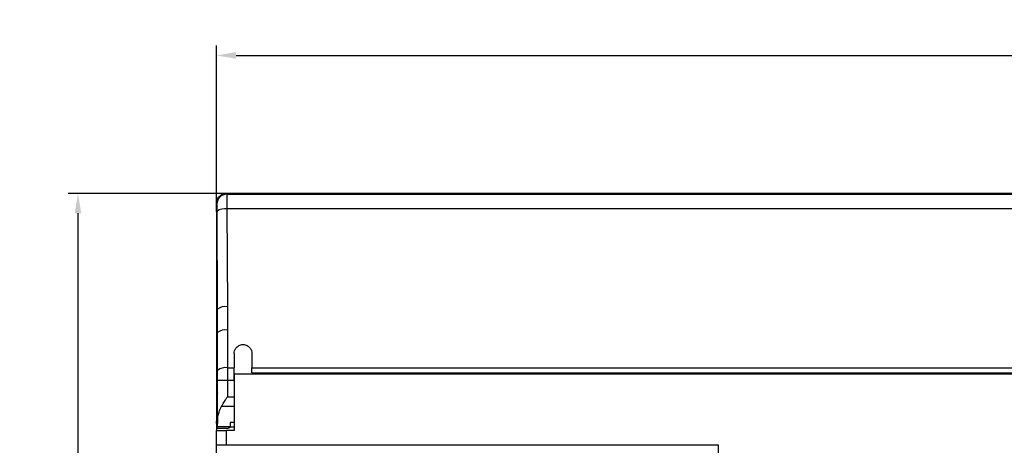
# Model space of a CAD drawing. Header units: millimetres. Extents: x 656 to 1378, y 2 to 512.
# Tile 5 of 15: x 811 to 910, y 264 to 307. Entities that reach past the tile are written whole.
import ezdxf

# ---------------------------------------------------------------- set-up
doc = ezdxf.new("R2010")
doc.units = ezdxf.units.MM
doc.header["$LTSCALE"] = 2
doc.header["$PDSIZE"] = -1
doc.layers.add('HMI-D4', color=250, linetype='Continuous')
doc.dimstyles.new('ISO-25', dxfattribs={"dimtxt": 2.5, "dimasz": 2.5, "dimexe": 1.25, "dimexo": 0.625, "dimtad": 1, "dimtxsty": 'Standard', "dimcen": 2.5, "dimadec": 0, "dimazin": 0, "dimtfac": 1, "dimtmove": 0, "dimatfit": 3, "dimfxl": 1, "dimarcsym": 0})

# ---------------------------------------------------------------- blocks, each defined once
blk = doc.blocks.new('*D12')
at = {"layer": 'Defpoints', "color": 0}
for p in [(1007.587, 303.049), (830.586, 287.252), (1007.587, 287.252)]:
    blk.add_point(p, dxfattribs=at)
at = {"layer": 'HMI-D4', "color": 0, "lineweight": -2}
for p, q in [((830.586, 287.252), (830.586, 304.049)), ((1007.587, 287.252), (1007.587, 304.049)), ((832.586, 303.049), (1005.587, 303.049))]:
    blk.add_line(p, q, dxfattribs=at)
at = {"layer": 'HMI-D4', "color": 0}
for points in [[(832.586, 303.382), (832.586, 302.715), (830.586, 303.049)], [(1005.587, 303.382), (1005.587, 302.715), (1007.587, 303.049)]]:
    blk.add_solid(points, dxfattribs=at)
at = {"layer": 'HMI-D4', "color": 0, "insert": (919.087, 305.215), "char_height": 2, "attachment_point": 5}
blk.add_mtext('177,0±0,5', dxfattribs=at)
blk = doc.blocks.new('*D13')
at = {"layer": 'Defpoints', "color": 0}
for p in [(831.998, 289.066), (816.55, 194.06), (831.998, 194.06)]:
    blk.add_point(p, dxfattribs=at)
at = {"layer": 'HMI-D4', "color": 0, "lineweight": -2}
for p, q in [((831.998, 289.066), (815.55, 289.066)), ((816.55, 287.066), (816.55, 243.73)), ((816.55, 196.06), (816.55, 239.396)), ((831.998, 194.06), (815.55, 194.06))]:
    blk.add_line(p, q, dxfattribs=at)
at = {"layer": 'HMI-D4', "color": 0}
for points in [[(816.216, 287.066), (816.883, 287.066), (816.55, 289.066)], [(816.216, 196.06), (816.883, 196.06), (816.55, 194.06)]]:
    blk.add_solid(points, dxfattribs=at)
at = {"layer": 'HMI-D4', "color": 0, "insert": (816.55, 241.563), "char_height": 2, "attachment_point": 5}
blk.add_mtext('95,0±0,5', dxfattribs=at)

msp = doc.modelspace()

# ---------------------------------------------------------------- linework, layer by layer
at = {"color": 7, "linetype": 'Continuous', "lineweight": 25}
for p, q in [((831.586, 289.066), (831.637, 288.99)), ((1006.586, 289.066), (831.586, 289.066)), ((831.637, 288.99), (1006.535, 288.99)), ((830.586, 288.066), (830.586, 277.337)), ((830.637, 287.99), (830.586, 288.066)), ((831.653, 287.508), (831.7, 277.596)), ((1006.519, 287.508), (831.653, 287.508)), ((830.7, 277.337), (830.654, 287.249)), ((830.586, 277.337), (830.586, 274.969)), ((830.7, 277.337), (830.586, 277.337)), ((830.586, 274.969), (830.586, 267.264)), ((830.706, 274.968), (830.586, 274.969)), ((830.708, 271.148), (830.706, 274.968)), ((831.706, 275.223), (831.708, 271.402)), ((832.386, 272.866), (832.386, 271.402)), ((834.186, 272.866), (834.186, 271.402)), ((831.708, 271.402), (832.386, 271.402)), ((832.386, 270.108), (832.386, 271.402)), ((832.387, 270.759), (832.387, 265.059)), ((1005.788, 270.759), (832.387, 270.759)), ((834.186, 271.402), (1003.986, 271.402)), ((834.186, 270.899), (834.186, 271.402)), ((834.186, 270.899), (1003.986, 270.899)), ((840.387, 270.759), (840.387, 270.899)), ((830.689, 266.31), (830.706, 270.112)), ((831.706, 270.108), (830.706, 270.112)), ((831.706, 270.108), (831.699, 268.466)), ((832.386, 270.108), (831.706, 270.108)), ((832.386, 270.108), (832.386, 268.466)), ((832.387, 268.709), (832.386, 268.709)), ((831.699, 268.466), (832.386, 268.466)), ((832.386, 268.466), (832.386, 267.505)), ((830.587, 266.84), (830.587, 266.091)), ((832.386, 267.505), (831.105, 267.505)), ((832.386, 267.209), (832.387, 267.209)), ((830.587, 266.091), (830.587, 265.389)), ((832.386, 265.865), (831.986, 265.865)), ((831.986, 265.865), (831.986, 265.459)), ((830.587, 265.389), (830.587, 265.059)), ((830.587, 263.559), (830.587, 265.059)), ((830.587, 265.059), (831.587, 265.059)), ((830.622, 265.266), (830.646, 265.266)), ((831.786, 265.266), (830.646, 265.266)), ((830.664, 265.459), (831.986, 265.459)), ((831.587, 265.059), (831.587, 263.559)), ((832.387, 265.059), (831.587, 265.059)), ((831.786, 265.279), (831.786, 265.266)), ((831.986, 265.415), (831.986, 265.459)), ((831.587, 263.559), (830.587, 263.559)), ((830.587, 252.559), (830.587, 263.559)), ((881.487, 263.559), (831.587, 263.559)), ((881.487, 238.059), (881.487, 263.559))]:
    msp.add_line(p, q, dxfattribs=at)
at = {"color": 8, "linetype": 'Continuous', "lineweight": 25}
for p, q in [((832.387, 267.959), (832.386, 267.959)), ((832.387, 267.072), (832.386, 267.072)), ((832.386, 266.091), (832.387, 266.091)), ((832.387, 265.389), (831.973, 265.389))]:
    msp.add_line(p, q, dxfattribs=at)
at = {"color": 7, "linetype": 'Continuous', "lineweight": 25, "flags": 128}
msp.add_lwpolyline([(832.386, 267.505), (832.386, 267.263), (832.386, 267.03), (832.386, 266.806), (832.386, 266.592), (832.386, 266.391), (832.386, 266.202), (832.386, 266.026), (832.386, 265.865)], dxfattribs=at)
at = {"color": 7, "linetype": 'Continuous', "lineweight": 25}
for centre, radius, start, end in [((831.637, 287.989), 1, 90.0252, 179.96389), ((831.431, 286.307), 1.221, 79.50186, 129.52401), ((831.477, 276.395), 1.221, 79.50186, 129.52401), ((831.479, 274.024), 1.22, 79.26947, 129.29921), ((831.48, 270.204), 1.22, 79.26947, 129.29921)]:
    msp.add_arc(centre, radius, start, end, dxfattribs=at)
for points, knots in [([(830.586, 288.066), (830.586, 288.184), (830.608, 288.311), (830.705, 288.558), (830.781, 288.676), (830.976, 288.871), (831.095, 288.947), (831.341, 289.045), (831.468, 289.066), (831.586, 289.066)], [0, 0, 0, 0, 0.25, 0.25, 0.5, 0.5, 0.75, 0.75, 1, 1, 1, 1]), ([(831.637, 288.99), (831.64, 288.978), (831.643, 288.826), (831.648, 288.296), (831.651, 287.921), (831.653, 287.508)], [0, 0, 0, 0, 0.5, 0.5, 1, 1, 1, 1]), ([(830.654, 287.249), (830.653, 287.345), (830.652, 287.443), (830.65, 287.624), (830.649, 287.707), (830.646, 287.844), (830.644, 287.898), (830.641, 287.969), (830.639, 287.987), (830.637, 287.99)], [0, 0, 0, 0, 0.25, 0.25, 0.5, 0.5, 0.75, 0.75, 1, 1, 1, 1]), ([(830.658, 279.366), (830.658, 279.435), (830.658, 279.513), (830.657, 279.682), (830.656, 279.773), (830.654, 279.949), (830.652, 280.033), (830.649, 280.155), (830.646, 280.191), (830.641, 280.191), (830.639, 280.155), (830.635, 280.033), (830.633, 279.949), (830.631, 279.773), (830.63, 279.682), (830.629, 279.513), (830.629, 279.435), (830.629, 279.366)], [0, 0, 0, 0, 0.125, 0.125, 0.25, 0.25, 0.375, 0.375, 0.5, 0.5, 0.625, 0.625, 0.75, 0.75, 0.875, 0.875, 1, 1, 1, 1]), ([(830.629, 279.366), (830.629, 279.298), (830.629, 279.22), (830.63, 279.051), (830.631, 278.959), (830.633, 278.783), (830.635, 278.699), (830.639, 278.577), (830.641, 278.541), (830.646, 278.541), (830.649, 278.577), (830.652, 278.699), (830.654, 278.783), (830.656, 278.959), (830.657, 279.051), (830.658, 279.22), (830.658, 279.298), (830.658, 279.366)], [0, 0, 0, 0, 0.125, 0.125, 0.25, 0.25, 0.375, 0.375, 0.5, 0.5, 0.625, 0.625, 0.75, 0.75, 0.875, 0.875, 1, 1, 1, 1]), ([(832.386, 272.866), (832.386, 272.941), (832.395, 273.026), (832.449, 273.211), (832.494, 273.31), (832.638, 273.502), (832.738, 273.594), (832.987, 273.727), (833.136, 273.766), (833.436, 273.766), (833.585, 273.727), (833.834, 273.594), (833.934, 273.502), (834.078, 273.31), (834.123, 273.211), (834.177, 273.026), (834.186, 272.941), (834.186, 272.866)], [0, 0, 0, 0, 0.125, 0.125, 0.25, 0.25, 0.375, 0.375, 0.5, 0.5, 0.625, 0.625, 0.75, 0.75, 0.875, 0.875, 1, 1, 1, 1]), ([(831.708, 271.402), (831.708, 271.332), (831.708, 271.191), (831.707, 270.978), (831.707, 270.762), (831.707, 270.545), (831.706, 270.327), (831.706, 270.181), (831.706, 270.108)], [0, 0, 0, 0, 0.1660074, 0.3322784, 0.4988131, 0.6656116, 0.8326738, 1, 1, 1, 1]), ([(830.695, 267.966), (830.696, 268.041), (830.696, 268.126), (830.696, 268.31), (830.695, 268.41), (830.694, 268.602), (830.692, 268.694), (830.689, 268.827), (830.686, 268.866), (830.681, 268.866), (830.678, 268.827), (830.673, 268.694), (830.671, 268.602), (830.668, 268.41), (830.667, 268.31), (830.665, 268.126), (830.664, 268.041), (830.664, 267.966)], [0, 0, 0, 0, 0.125, 0.125, 0.25, 0.25, 0.375, 0.375, 0.5, 0.5, 0.625, 0.625, 0.75, 0.75, 0.875, 0.875, 1, 1, 1, 1]), ([(830.664, 267.966), (830.664, 267.891), (830.663, 267.806), (830.664, 267.622), (830.664, 267.522), (830.666, 267.33), (830.667, 267.239), (830.671, 267.106), (830.673, 267.066), (830.678, 267.066), (830.681, 267.106), (830.686, 267.239), (830.688, 267.33), (830.692, 267.522), (830.693, 267.622), (830.695, 267.806), (830.695, 267.891), (830.695, 267.966)], [0, 0, 0, 0, 0.125, 0.125, 0.25, 0.25, 0.375, 0.375, 0.5, 0.5, 0.625, 0.625, 0.75, 0.75, 0.875, 0.875, 1, 1, 1, 1]), ([(831.105, 267.505), (831.132, 267.552), (831.19, 267.652), (831.286, 267.811), (831.397, 267.99), (831.535, 268.21), (831.639, 268.372), (831.699, 268.466)], [0, 0, 0, 0, 0.150709, 0.317252, 0.499653, 0.709722, 1, 1, 1, 1]), ([(830.586, 267.264), (830.586, 267.027), (830.587, 266.793), (830.589, 266.364), (830.591, 266.169), (830.594, 266.005)], [0, 0, 0, 0, 0.5, 0.5, 1, 1, 1, 1]), ([(831.105, 267.505), (831.081, 267.463), (831.034, 267.379), (830.97, 267.254), (830.912, 267.131), (830.86, 267.009), (830.802, 266.857), (830.746, 266.681), (830.701, 266.486), (830.693, 266.368), (830.689, 266.31)], [0, 0, 0, 0, 0.10238, 0.203342, 0.303031, 0.401598, 0.4992, 0.677039, 0.843496, 1, 1, 1, 1]), ([(830.598, 265.766), (830.601, 265.608), (830.605, 265.48), (830.613, 265.309), (830.617, 265.266), (830.622, 265.266)], [0, 0, 0, 0, 0.5, 0.5, 1, 1, 1, 1]), ([(831.886, 265.328), (831.874, 265.324), (831.852, 265.317), (831.828, 265.307), (831.807, 265.298), (831.79, 265.288), (831.787, 265.282), (831.786, 265.279)], [0, 0, 0, 0, 0.200239, 0.366861, 0.499855, 0.75826, 1, 1, 1, 1]), ([(831.986, 265.415), (831.985, 265.408), (831.984, 265.393), (831.971, 265.373), (831.95, 265.355), (831.923, 265.34), (831.898, 265.332), (831.886, 265.328)], [0, 0, 0, 0, 0.2066191, 0.4097068, 0.6094796, 0.8061646, 1, 1, 1, 1])]:
    msp.add_open_spline(points, degree=3, knots=knots, dxfattribs=at)
for points in [[(831.7, 277.596), (831.704, 276.805), (831.706, 276.014), (831.706, 275.223)], [(830.706, 274.968), (830.706, 275.758), (830.704, 276.547), (830.7, 277.337)], [(830.706, 270.112), (830.707, 270.46), (830.708, 270.811), (830.708, 271.148)], [(830.598, 265.766), (830.596, 265.841), (830.595, 265.921), (830.594, 266.005)], [(830.689, 266.31), (830.682, 265.948), (830.673, 265.653), (830.664, 265.459)], [(830.646, 265.266), (830.652, 265.266), (830.658, 265.333), (830.664, 265.459)]]:
    msp.add_open_spline(points, degree=3, dxfattribs=at)

# ---------------------------------------------------------------- dimensions: what is measured, and where the dimension line sits
at = {"layer": 'HMI-D4', "color": 0}
dim = msp.add_linear_dim(base=(1007.587, 303.049), p1=(830.586, 287.252), p2=(1007.587, 287.252), dimstyle='ISO-25', override={"dimtxt": 2, "dimasz": 2, "dimexe": 1, "dimexo": 0, "dimgap": 1, "dimtih": 1, "dimtoh": 1, "dimdec": 1, "dimzin": 0, "dimadec": 2, "dimtol": 1, "dimtp": 0.5, "dimtm": 0.5, "dimtdec": 1, "dimtzin": 0}, dxfattribs=at)
dim.commit()
dim.dimension.update_dxf_attribs({"geometry": '*D12', "text_midpoint": (919.087, 305.215)})
dim = msp.add_linear_dim(base=(816.55, 194.06), p1=(831.998, 289.066), p2=(831.998, 194.06), angle=90, dimstyle='ISO-25', override={"dimtxt": 2, "dimasz": 2, "dimexe": 1, "dimexo": 0, "dimgap": 1, "dimtih": 1, "dimtoh": 1, "dimdec": 1, "dimzin": 0, "dimadec": 2, "dimtol": 1, "dimtp": 0.5, "dimtm": 0.5, "dimtdec": 1, "dimtzin": 0}, dxfattribs=at)
dim.commit()
dim.dimension.update_dxf_attribs({"geometry": '*D13', "text_midpoint": (816.55, 241.563)})

doc.saveas('drawing.dxf')
